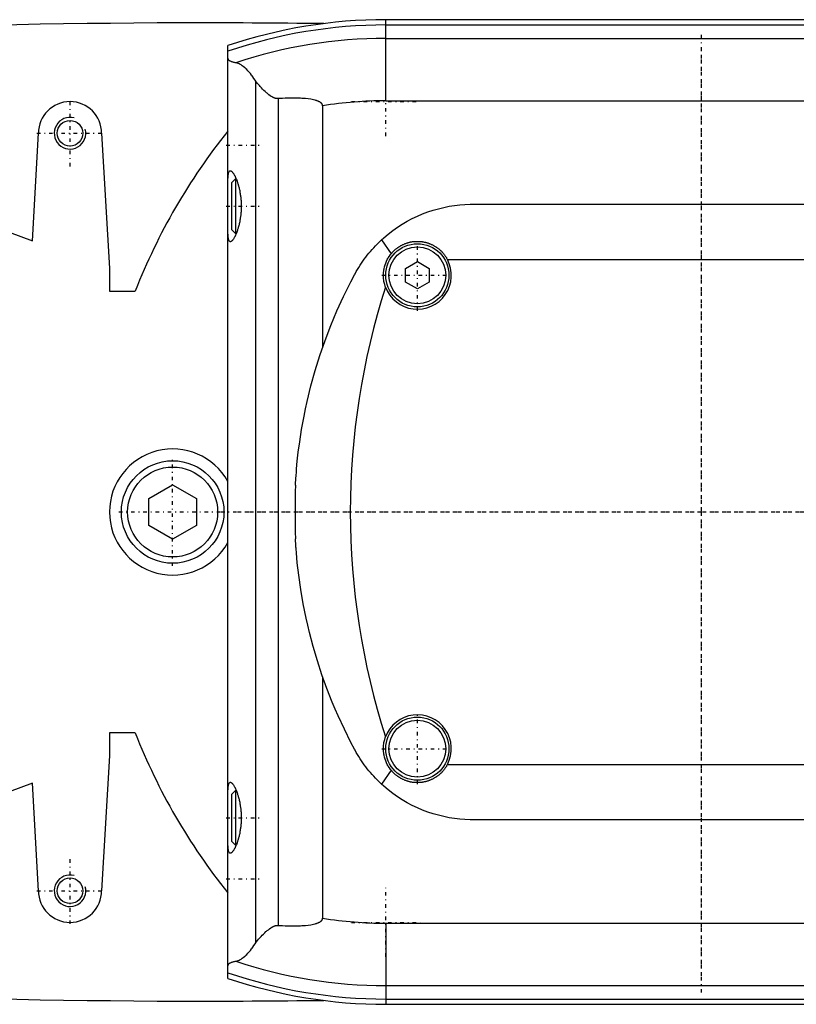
# Model space of a CAD drawing. Extents: x -502 to 174, y -90 to 90.
# Tile 2 of 4: x -286 to -188, y -62 to 62. Entities that reach past the tile are written whole.
import ezdxf

# ---------------------------------------------------------------- set-up
doc = ezdxf.new("R2010")
doc.units = 0
doc.linetypes.add('CENTER', pattern=[1.5, 0.45, -0.5, 0.05, -0.5])
for name, color, linetype in [('AM_0', 7, 'CONTINUOUS'), ('AM_10', 7, 'CONTINUOUS'), ('AM_7', 7, 'CENTER')]:
    doc.layers.add(name, color=color, linetype=linetype)

msp = doc.modelspace()

# ---------------------------------------------------------------- linework, layer by layer
at = {"layer": 'AM_0', "color": 7, "linetype": 'CONTINUOUS'}
for p, q in [((-90, 62.39), (-240, 62.39)), ((-240, 52.11), (-240, 62.39)), ((-240, 61.72), (-90, 61.72)), ((-240, 60.02), (-90, 60.02)), ((-260, -59.1), (-260, 59.1)), ((-256.48, -54.6), (-256.48, 54.6)), ((-253.58, -52.38), (-253.58, 52.38)), ((-248, 51.49), (-248, 20.89)), ((-240, 52.11), (-90, 52.11)), ((-284.75, 34.38), (-284, 48)), ((-276, 48), (-275, 30.84)), ((-260.01, 48.25), (-260, 48.25)), ((-259, 42.25), (-259.5, 41.75)), ((-259.5, 35.75), (-259.5, 41.75)), ((-258.96, 42.25), (-259, 42.25)), ((-259, 35.25), (-259, 42.25)), ((-229, 39), (-151, 39)), ((-295.5, 38.29), (-284.75, 34.38)), ((-259.5, 35.75), (-259, 35.25)), ((-259, 35.25), (-258.96, 35.25)), ((-240.54, 34.48), (-239.33, 32.73)), ((-237.5, 30.87), (-236, 31.73)), ((-236, 31.73), (-234.5, 30.87)), ((-232.19, 32), (-147.81, 32)), ((-275, 30.84), (-275, 28)), ((-237.5, 29.13), (-237.5, 30.87)), ((-234.5, 30.87), (-234.5, 29.13)), ((-236, 28.27), (-237.5, 29.13)), ((-234.5, 29.13), (-236, 28.27)), ((-275, 28), (-271.73, 28)), ((-270, 1.73), (-267, 3.46)), ((-267, 3.46), (-264, 1.73)), ((-270, -1.73), (-270, 1.73)), ((-264, 1.73), (-264, -1.73)), ((-267, -3.46), (-270, -1.73)), ((-264, -1.73), (-267, -3.46)), ((-248, -20.89), (-248, -51.49)), ((-271.73, -28), (-275, -28)), ((-275, -28), (-275, -30.84)), ((-275, -30.84), (-276, -48)), ((-232.19, -32), (-147.81, -32)), ((-239.33, -32.73), (-240.54, -34.48)), ((-284.75, -34.38), (-295.5, -38.29)), ((-284, -48), (-284.75, -34.38)), ((-259, -35.25), (-259.5, -35.75)), ((-259.5, -41.75), (-259.5, -35.75)), ((-258.96, -35.25), (-259, -35.25)), ((-259, -42.25), (-259, -35.25)), ((-151, -39), (-229, -39)), ((-259.5, -41.75), (-259, -42.25)), ((-259, -42.25), (-258.96, -42.25)), ((-260, -48.25), (-260.01, -48.25)), ((-240, -52.11), (-240, -62.39)), ((-240, -52.11), (-90, -52.11)), ((-240, -60.02), (-90, -60.02)), ((-240, -61.72), (-90, -61.72)), ((-240, -62.39), (-90, -62.39))]:
    msp.add_line(p, q, dxfattribs=at)
for points in [[(-259.01, 56.93, 0), (-259.06, 56.94, 0), (-259.17, 56.96, 0), (-259.27, 56.98, 0), (-259.32, 56.99, 0), (-259.36, 57, 0), (-259.45, 57.03, 0), (-259.53, 57.06, 0), (-259.6, 57.09, 0), (-259.67, 57.12, 0), (-259.73, 57.15, 0), (-259.76, 57.17, 0), (-259.79, 57.19, 0), (-259.83, 57.23, 0), (-259.88, 57.27, 0), (-259.91, 57.31, 0), (-259.94, 57.36, 0), (-259.96, 57.4, 0), (-259.97, 57.43, 0), (-259.98, 57.45, 0), (-259.99, 57.5, 0), (-260, 57.55, 0), (-260, 57.58, 0)], [(-256.48, 54.6, 0), (-256.55, 54.72, 0), (-256.7, 54.94, 0), (-256.85, 55.16, 0), (-256.92, 55.26, 0), (-257, 55.36, 0), (-257.15, 55.55, 0), (-257.3, 55.73, 0), (-257.46, 55.9, 0), (-257.61, 56.06, 0), (-257.76, 56.2, 0), (-257.83, 56.27, 0), (-257.91, 56.33, 0), (-258.05, 56.45, 0), (-258.19, 56.55, 0), (-258.33, 56.65, 0), (-258.46, 56.73, 0), (-258.59, 56.8, 0), (-258.66, 56.82, 0), (-258.72, 56.85, 0), (-258.84, 56.89, 0), (-258.95, 56.92, 0), (-259.01, 56.93, 0)], [(-253.58, 52.38, 0), (-253.6, 52.38, 0), (-253.63, 52.38, 0), (-253.66, 52.38, 0), (-253.67, 52.38, 0), (-253.69, 52.38, 0), (-253.72, 52.38, 0), (-253.75, 52.38, 0), (-253.77, 52.38, 0), (-253.8, 52.38, 0), (-253.83, 52.39, 0), (-253.85, 52.39, 0), (-253.86, 52.39, 0), (-253.89, 52.4, 0), (-253.92, 52.41, 0), (-253.95, 52.41, 0), (-253.98, 52.42, 0), (-254.01, 52.43, 0), (-254.02, 52.43, 0), (-254.04, 52.44, 0), (-254.06, 52.45, 0), (-254.09, 52.46, 0), (-254.11, 52.46, 0), (-254.12, 52.47, 0), (-254.15, 52.48, 0), (-254.17, 52.49, 0), (-254.19, 52.5, 0), (-254.2, 52.5, 0), (-254.23, 52.51, 0), (-254.26, 52.53, 0), (-254.28, 52.54, 0), (-254.31, 52.55, 0), (-254.34, 52.57, 0), (-254.35, 52.57, 0), (-254.36, 52.58, 0), (-254.39, 52.6, 0), (-254.41, 52.61, 0), (-254.5, 52.66, 0), (-254.65, 52.76, 0), (-254.81, 52.88, 0), (-254.96, 53, 0), (-255.04, 53.06, 0), (-255.12, 53.13, 0), (-255.27, 53.27, 0), (-255.43, 53.43, 0), (-255.6, 53.59, 0), (-255.76, 53.76, 0), (-255.92, 53.94, 0), (-256, 54.03, 0), (-256.08, 54.12, 0), (-256.24, 54.31, 0), (-256.4, 54.5, 0), (-256.48, 54.6, 0)], [(-248, 51.49, 0), (-248, 51.5, 0), (-248, 51.51, 0), (-248, 51.52, 0), (-248, 51.52, 0), (-248, 51.53, 0), (-248, 51.53, 0), (-248, 51.54, 0), (-248.01, 51.55, 0), (-248.01, 51.56, 0), (-248.01, 51.57, 0), (-248.01, 51.57, 0), (-248.01, 51.58, 0), (-248.01, 51.59, 0), (-248.02, 51.6, 0), (-248.02, 51.6, 0), (-248.02, 51.61, 0), (-248.02, 51.62, 0), (-248.03, 51.63, 0), (-248.03, 51.63, 0), (-248.03, 51.64, 0), (-248.04, 51.65, 0), (-248.04, 51.65, 0), (-248.04, 51.66, 0), (-248.04, 51.67, 0), (-248.05, 51.67, 0), (-248.05, 51.68, 0), (-248.05, 51.68, 0), (-248.06, 51.69, 0), (-248.06, 51.7, 0), (-248.07, 51.7, 0), (-248.07, 51.71, 0), (-248.08, 51.72, 0), (-248.08, 51.72, 0), (-248.08, 51.73, 0), (-248.09, 51.73, 0), (-248.09, 51.74, 0), (-248.1, 51.75, 0), (-248.1, 51.76, 0), (-248.11, 51.76, 0), (-248.11, 51.77, 0), (-248.12, 51.77, 0), (-248.12, 51.78, 0), (-248.13, 51.78, 0), (-248.14, 51.79, 0), (-248.14, 51.8, 0), (-248.15, 51.8, 0), (-248.15, 51.81, 0), (-248.16, 51.81, 0), (-248.16, 51.82, 0), (-248.17, 51.82, 0), (-248.19, 51.84, 0), (-248.24, 51.87, 0), (-248.26, 51.89, 0), (-248.28, 51.91, 0), (-248.33, 51.93, 0), (-248.37, 51.96, 0), (-248.42, 51.99, 0), (-248.48, 52.01, 0), (-248.53, 52.04, 0), (-248.55, 52.05, 0), (-248.58, 52.06, 0), (-248.63, 52.08, 0), (-248.68, 52.1, 0), (-248.71, 52.1, 0), (-248.73, 52.11, 0), (-248.78, 52.13, 0), (-248.83, 52.15, 0), (-248.86, 52.15, 0), (-248.88, 52.16, 0), (-248.93, 52.17, 0), (-248.99, 52.19, 0), (-249.17, 52.23, 0), (-249.51, 52.3, 0), (-249.84, 52.35, 0), (-250.18, 52.39, 0), (-250.49, 52.41, 0), (-250.65, 52.42, 0), (-250.81, 52.43, 0), (-251.12, 52.45, 0), (-251.44, 52.45, 0), (-251.77, 52.45, 0), (-252.09, 52.45, 0), (-252.42, 52.44, 0), (-252.58, 52.44, 0), (-252.75, 52.43, 0), (-253.08, 52.41, 0), (-253.41, 52.39, 0), (-253.58, 52.38, 0)], [(-260, 41.54, 0), (-260, 41.63, 0), (-260, 41.79, 0), (-260, 41.95, 0), (-259.99, 42.03, 0), (-259.99, 42.1, 0), (-259.99, 42.25, 0), (-259.98, 42.39, 0), (-259.97, 42.51, 0), (-259.96, 42.64, 0), (-259.95, 42.75, 0), (-259.94, 42.8, 0), (-259.93, 42.85, 0), (-259.91, 42.94, 0), (-259.89, 43.02, 0), (-259.87, 43.08, 0), (-259.84, 43.14, 0), (-259.81, 43.18, 0), (-259.79, 43.2, 0), (-259.78, 43.22, 0), (-259.74, 43.24, 0), (-259.7, 43.25, 0), (-259.69, 43.25, 0)], [(-259.69, 43.25, 0), (-259.67, 43.25, 0), (-259.65, 43.25, 0), (-259.63, 43.24, 0), (-259.61, 43.23, 0), (-259.6, 43.23, 0), (-259.57, 43.21, 0), (-259.55, 43.19, 0), (-259.52, 43.17, 0), (-259.49, 43.15, 0), (-259.46, 43.12, 0), (-259.44, 43.1, 0), (-259.43, 43.08, 0), (-259.4, 43.04, 0), (-259.36, 43, 0), (-259.33, 42.96, 0), (-259.3, 42.91, 0), (-259.27, 42.86, 0), (-259.25, 42.83, 0), (-259.23, 42.8, 0), (-259.2, 42.74, 0), (-259.16, 42.68, 0), (-259.15, 42.65, 0), (-259.13, 42.61, 0), (-259.09, 42.55, 0), (-259.06, 42.47, 0), (-259.04, 42.44, 0), (-259.03, 42.4, 0), (-258.99, 42.32, 0), (-258.96, 42.24, 0), (-258.93, 42.16, 0), (-258.89, 42.08, 0), (-258.86, 41.99, 0), (-258.84, 41.95, 0), (-258.83, 41.9, 0), (-258.8, 41.81, 0), (-258.77, 41.72, 0), (-258.74, 41.62, 0), (-258.71, 41.52, 0), (-258.68, 41.42, 0), (-258.66, 41.36, 0), (-258.65, 41.31, 0), (-258.62, 41.2, 0), (-258.59, 41.09, 0), (-258.56, 40.97, 0), (-258.54, 40.86, 0), (-258.51, 40.74, 0), (-258.5, 40.68, 0), (-258.49, 40.62, 0), (-258.47, 40.5, 0), (-258.45, 40.37, 0), (-258.43, 40.24, 0), (-258.41, 40.12, 0), (-258.39, 39.99, 0), (-258.38, 39.92, 0), (-258.38, 39.86, 0), (-258.36, 39.73, 0), (-258.35, 39.6, 0), (-258.34, 39.47, 0), (-258.33, 39.34, 0), (-258.33, 39.2, 0), (-258.32, 39.14, 0), (-258.32, 39.07, 0), (-258.32, 38.94, 0), (-258.32, 38.81, 0), (-258.32, 38.75, 0), (-258.32, 38.69, 0), (-258.32, 38.56, 0), (-258.32, 38.43, 0), (-258.32, 38.36, 0), (-258.33, 38.3, 0), (-258.33, 38.16, 0), (-258.34, 38.03, 0), (-258.35, 37.9, 0), (-258.36, 37.77, 0), (-258.38, 37.64, 0), (-258.38, 37.58, 0), (-258.39, 37.51, 0), (-258.41, 37.38, 0), (-258.43, 37.26, 0), (-258.45, 37.13, 0), (-258.47, 37, 0), (-258.49, 36.88, 0), (-258.5, 36.82, 0), (-258.51, 36.76, 0), (-258.54, 36.64, 0), (-258.56, 36.53, 0), (-258.59, 36.41, 0), (-258.62, 36.3, 0), (-258.65, 36.19, 0), (-258.66, 36.14, 0), (-258.68, 36.08, 0), (-258.71, 35.98, 0), (-258.74, 35.88, 0), (-258.77, 35.78, 0), (-258.8, 35.69, 0), (-258.83, 35.6, 0), (-258.84, 35.55, 0), (-258.86, 35.51, 0), (-258.89, 35.42, 0), (-258.93, 35.34, 0), (-258.96, 35.26, 0), (-258.99, 35.18, 0), (-259.03, 35.1, 0), (-259.04, 35.06, 0), (-259.06, 35.03, 0), (-259.09, 34.95, 0), (-259.13, 34.89, 0), (-259.15, 34.85, 0), (-259.16, 34.82, 0), (-259.2, 34.76, 0), (-259.23, 34.7, 0), (-259.25, 34.67, 0), (-259.27, 34.64, 0), (-259.3, 34.59, 0), (-259.33, 34.54, 0), (-259.36, 34.5, 0), (-259.4, 34.46, 0), (-259.43, 34.42, 0), (-259.44, 34.4, 0), (-259.46, 34.38, 0), (-259.49, 34.35, 0), (-259.52, 34.33, 0), (-259.55, 34.31, 0), (-259.57, 34.29, 0), (-259.6, 34.27, 0), (-259.61, 34.27, 0), (-259.63, 34.26, 0), (-259.65, 34.25, 0), (-259.67, 34.25, 0), (-259.69, 34.25, 0)], [(-240.54, 34.48, 0), (-240.25, 34.74, 0), (-239.69, 35.22, 0), (-239.11, 35.66, 0), (-238.82, 35.88, 0), (-238.52, 36.08, 0), (-237.91, 36.48, 0), (-237.29, 36.84, 0), (-236.65, 37.18, 0), (-236, 37.49, 0), (-235.35, 37.77, 0), (-235.01, 37.9, 0), (-234.68, 38.02, 0), (-234.01, 38.25, 0), (-233.33, 38.44, 0), (-232.66, 38.6, 0), (-231.98, 38.74, 0), (-231.31, 38.84, 0), (-230.97, 38.89, 0), (-230.64, 38.92, 0), (-229.97, 38.97, 0), (-229.32, 39, 0), (-229, 39, 0)], [(-259.69, 34.25, 0), (-259.7, 34.25, 0), (-259.74, 34.26, 0), (-259.78, 34.28, 0), (-259.79, 34.3, 0), (-259.81, 34.32, 0), (-259.84, 34.36, 0), (-259.87, 34.42, 0), (-259.89, 34.48, 0), (-259.91, 34.56, 0), (-259.93, 34.65, 0), (-259.94, 34.7, 0), (-259.95, 34.75, 0), (-259.96, 34.86, 0), (-259.97, 34.99, 0), (-259.98, 35.11, 0), (-259.99, 35.25, 0), (-259.99, 35.4, 0), (-259.99, 35.47, 0), (-260, 35.55, 0), (-260, 35.71, 0), (-260, 35.87, 0), (-260, 35.96, 0)], [(-243.98, 30.04, 0), (-243.9, 30.18, 0), (-243.75, 30.46, 0), (-243.59, 30.73, 0), (-243.51, 30.86, 0), (-243.43, 31, 0), (-243.26, 31.26, 0), (-243.08, 31.52, 0), (-242.91, 31.78, 0), (-242.72, 32.03, 0), (-242.54, 32.29, 0), (-242.44, 32.41, 0), (-242.34, 32.53, 0), (-242.15, 32.78, 0), (-241.95, 33.02, 0), (-241.74, 33.25, 0), (-241.53, 33.49, 0), (-241.32, 33.71, 0), (-241.21, 33.83, 0), (-241.1, 33.94, 0), (-240.88, 34.16, 0), (-240.65, 34.38, 0), (-240.54, 34.48, 0)], [(-239.33, 32.73, 0), (-239.3, 32.75, 0), (-239.25, 32.81, 0), (-239.2, 32.87, 0), (-239.17, 32.9, 0), (-239.15, 32.93, 0), (-239.1, 32.98, 0), (-239.04, 33.04, 0), (-238.99, 33.09, 0), (-238.93, 33.14, 0), (-238.88, 33.2, 0), (-238.85, 33.22, 0), (-238.82, 33.25, 0), (-238.76, 33.3, 0), (-238.7, 33.35, 0), (-238.64, 33.39, 0), (-238.58, 33.44, 0), (-238.51, 33.49, 0), (-238.48, 33.51, 0), (-238.45, 33.53, 0), (-238.39, 33.58, 0), (-238.32, 33.62, 0), (-238.29, 33.64, 0), (-238.25, 33.66, 0), (-238.18, 33.7, 0), (-238.12, 33.74, 0), (-238.08, 33.76, 0), (-238.05, 33.78, 0), (-237.97, 33.82, 0), (-237.9, 33.86, 0), (-237.83, 33.89, 0), (-237.76, 33.92, 0), (-237.69, 33.96, 0), (-237.65, 33.97, 0), (-237.61, 33.99, 0), (-237.54, 34.02, 0), (-237.46, 34.04, 0), (-237.39, 34.07, 0), (-237.31, 34.1, 0), (-237.24, 34.12, 0), (-237.2, 34.13, 0), (-237.16, 34.14, 0), (-237.08, 34.16, 0), (-237, 34.18, 0), (-236.93, 34.2, 0), (-236.85, 34.22, 0), (-236.77, 34.23, 0), (-236.73, 34.24, 0), (-236.69, 34.24, 0), (-236.62, 34.26, 0), (-236.54, 34.27, 0), (-236.46, 34.28, 0), (-236.38, 34.28, 0), (-236.31, 34.29, 0), (-236.27, 34.29, 0), (-236.23, 34.29, 0), (-236.15, 34.3, 0), (-236.08, 34.3, 0), (-236, 34.3, 0), (-235.92, 34.3, 0), (-235.85, 34.3, 0), (-235.81, 34.3, 0), (-235.77, 34.29, 0), (-235.69, 34.29, 0), (-235.62, 34.28, 0), (-235.58, 34.28, 0), (-235.54, 34.28, 0), (-235.46, 34.27, 0), (-235.38, 34.26, 0), (-235.34, 34.25, 0), (-235.3, 34.24, 0), (-235.23, 34.23, 0), (-235.15, 34.21, 0), (-235.07, 34.2, 0), (-234.99, 34.18, 0), (-234.92, 34.16, 0), (-234.88, 34.15, 0), (-234.84, 34.14, 0), (-234.76, 34.12, 0), (-234.69, 34.09, 0), (-234.61, 34.07, 0), (-234.54, 34.04, 0), (-234.46, 34.02, 0), (-234.42, 34, 0), (-234.39, 33.99, 0), (-234.31, 33.96, 0), (-234.24, 33.92, 0), (-234.17, 33.89, 0), (-234.1, 33.86, 0), (-234.02, 33.82, 0), (-233.99, 33.8, 0), (-233.95, 33.78, 0), (-233.88, 33.74, 0), (-233.82, 33.7, 0), (-233.75, 33.66, 0), (-233.68, 33.62, 0), (-233.61, 33.58, 0), (-233.58, 33.56, 0), (-233.55, 33.53, 0), (-233.48, 33.49, 0), (-233.42, 33.44, 0), (-233.36, 33.39, 0), (-233.3, 33.34, 0), (-233.24, 33.3, 0), (-233.21, 33.27, 0), (-233.18, 33.25, 0), (-233.12, 33.19, 0), (-233.06, 33.14, 0), (-233.04, 33.12, 0), (-233.01, 33.09, 0), (-232.96, 33.04, 0), (-232.9, 32.98, 0), (-232.88, 32.96, 0), (-232.85, 32.93, 0), (-232.8, 32.87, 0), (-232.75, 32.81, 0), (-232.7, 32.75, 0), (-232.65, 32.69, 0), (-232.6, 32.63, 0), (-232.58, 32.6, 0), (-232.55, 32.57, 0), (-232.51, 32.51, 0), (-232.46, 32.44, 0), (-232.42, 32.38, 0), (-232.37, 32.31, 0), (-232.33, 32.24, 0), (-232.31, 32.21, 0), (-232.29, 32.17, 0), (-232.25, 32.11, 0), (-232.21, 32.04, 0), (-232.19, 32, 0)], [(-240.03, 28.49, 0), (-240.07, 28.61, 0), (-240.14, 28.85, 0), (-240.2, 29.09, 0), (-240.23, 29.21, 0), (-240.25, 29.34, 0), (-240.28, 29.58, 0), (-240.3, 29.83, 0), (-240.3, 30.08, 0), (-240.29, 30.33, 0), (-240.26, 30.58, 0), (-240.24, 30.7, 0), (-240.22, 30.82, 0), (-240.17, 31.07, 0), (-240.1, 31.31, 0), (-240.01, 31.54, 0), (-239.92, 31.77, 0), (-239.81, 32, 0), (-239.75, 32.11, 0), (-239.69, 32.21, 0), (-239.55, 32.42, 0), (-239.4, 32.63, 0), (-239.33, 32.73, 0)], [(-251.44, 3.41, 0), (-251.44, 3.41, 0), (-251.44, 3.41, 0), (-251.44, 3.41, 0), (-251.44, 3.41, 0), (-251.44, 3.41, 0), (-251.44, 3.41, 0), (-251.44, 3.41, 0), (-251.44, 3.41, 0), (-251.44, 3.41, 0), (-251.44, 3.42, 0), (-251.44, 3.42, 0), (-251.44, 3.42, 0), (-251.44, 3.42, 0), (-251.44, 3.42, 0), (-251.44, 3.42, 0), (-251.44, 3.42, 0), (-251.44, 3.42, 0), (-251.44, 3.42, 0), (-251.44, 3.42, 0), (-251.44, 3.42, 0), (-251.44, 3.42, 0), (-251.44, 3.42, 0), (-251.44, 3.42, 0), (-251.44, 3.42, 0), (-251.44, 3.42, 0), (-251.44, 3.42, 0), (-251.44, 3.42, 0), (-251.44, 3.42, 0), (-251.44, 3.42, 0), (-251.44, 3.42, 0), (-251.44, 3.42, 0), (-251.44, 3.42, 0), (-251.44, 3.42, 0), (-251.44, 3.42, 0), (-251.44, 3.43, 0), (-251.44, 3.43, 0), (-251.44, 3.43, 0), (-251.44, 3.43, 0), (-251.44, 3.44, 0), (-251.44, 3.45, 0), (-251.44, 3.45, 0), (-251.44, 3.46, 0), (-251.44, 3.46, 0), (-251.44, 3.47, 0), (-251.44, 3.48, 0), (-251.44, 3.49, 0), (-251.44, 3.5, 0), (-251.44, 3.5, 0), (-251.44, 3.51, 0), (-251.44, 3.52, 0), (-251.44, 3.53, 0), (-251.44, 3.53, 0), (-251.43, 3.54, 0), (-251.43, 3.55, 0), (-251.43, 3.56, 0), (-251.43, 3.56, 0), (-251.43, 3.57, 0), (-251.43, 3.58, 0), (-251.43, 3.59, 0), (-251.43, 3.63, 0), (-251.43, 3.7, 0), (-251.42, 3.77, 0), (-251.42, 3.85, 0), (-251.41, 3.94, 0), (-251.41, 3.98, 0), (-251.41, 4.03, 0), (-251.4, 4.12, 0), (-251.39, 4.23, 0), (-251.36, 4.63, 0), (-251.33, 5.03, 0), (-251.3, 5.47, 0), (-251.21, 6.44, 0), (-251.08, 7.57, 0), (-250.9, 8.91, 0), (-250.67, 10.45, 0), (-250.36, 12.16, 0), (-250.17, 13.07, 0), (-249.97, 14.02, 0), (-249.49, 15.98, 0), (-248.95, 17.92, 0), (-248.35, 19.84, 0), (-247.69, 21.74, 0), (-246.97, 23.63, 0), (-246.59, 24.56, 0), (-246.19, 25.49, 0), (-245.35, 27.33, 0), (-244.45, 29.15, 0), (-243.98, 30.04, 0)], [(-243.98, -30.04, 0), (-244.41, -29.21, 0), (-245.25, -27.54, 0), (-246.04, -25.84, 0), (-246.41, -24.98, 0), (-246.78, -24.12, 0), (-247.46, -22.38, 0), (-248.09, -20.62, 0), (-248.67, -18.85, 0), (-249.2, -17.06, 0), (-249.67, -15.26, 0), (-249.89, -14.36, 0), (-250.09, -13.45, 0), (-250.46, -11.63, 0), (-250.77, -9.81, 0), (-251.03, -8.01, 0), (-251.21, -6.45, 0), (-251.32, -5.17, 0), (-251.36, -4.67, 0), (-251.37, -4.59, 0), (-251.38, -4.45, 0), (-251.39, -4.32, 0), (-251.39, -4.26, 0), (-251.39, -4.2, 0), (-251.4, -4.09, 0), (-251.41, -3.99, 0), (-251.41, -3.9, 0), (-251.42, -3.82, 0), (-251.42, -3.75, 0), (-251.42, -3.72, 0), (-251.43, -3.68, 0), (-251.43, -3.63, 0), (-251.43, -3.58, 0), (-251.43, -3.55, 0), (-251.43, -3.54, 0), (-251.43, -3.54, 0), (-251.44, -3.53, 0), (-251.44, -3.53, 0), (-251.44, -3.52, 0), (-251.44, -3.52, 0), (-251.44, -3.51, 0), (-251.44, -3.51, 0), (-251.44, -3.5, 0), (-251.44, -3.5, 0), (-251.44, -3.49, 0), (-251.44, -3.49, 0), (-251.44, -3.48, 0), (-251.44, -3.48, 0), (-251.44, -3.47, 0), (-251.44, -3.47, 0), (-251.44, -3.47, 0), (-251.44, -3.47, 0), (-251.44, -3.46, 0), (-251.44, -3.46, 0), (-251.44, -3.45, 0), (-251.44, -3.45, 0), (-251.44, -3.45, 0), (-251.44, -3.45, 0), (-251.44, -3.44, 0), (-251.44, -3.44, 0), (-251.44, -3.44, 0), (-251.44, -3.44, 0), (-251.44, -3.43, 0), (-251.44, -3.43, 0), (-251.44, -3.43, 0), (-251.44, -3.43, 0), (-251.44, -3.42, 0), (-251.44, -3.42, 0), (-251.44, -3.42, 0), (-251.44, -3.42, 0), (-251.44, -3.42, 0), (-251.44, -3.42, 0), (-251.44, -3.42, 0), (-251.44, -3.42, 0), (-251.44, -3.41, 0), (-251.44, -3.41, 0), (-251.44, -3.41, 0)], [(-239.33, -32.73, 0), (-239.4, -32.63, 0), (-239.55, -32.43, 0), (-239.69, -32.21, 0), (-239.75, -32.11, 0), (-239.81, -32, 0), (-239.92, -31.77, 0), (-240.01, -31.54, 0), (-240.1, -31.31, 0), (-240.17, -31.07, 0), (-240.22, -30.82, 0), (-240.24, -30.7, 0), (-240.26, -30.58, 0), (-240.29, -30.33, 0), (-240.3, -30.08, 0), (-240.3, -29.83, 0), (-240.28, -29.58, 0), (-240.25, -29.34, 0), (-240.23, -29.21, 0), (-240.2, -29.09, 0), (-240.14, -28.85, 0), (-240.07, -28.61, 0), (-240.03, -28.49, 0)], [(-240.54, -34.48, 0), (-240.65, -34.38, 0), (-240.88, -34.16, 0), (-241.1, -33.94, 0), (-241.21, -33.83, 0), (-241.32, -33.71, 0), (-241.53, -33.49, 0), (-241.74, -33.25, 0), (-241.95, -33.02, 0), (-242.15, -32.78, 0), (-242.34, -32.53, 0), (-242.44, -32.41, 0), (-242.53, -32.29, 0), (-242.72, -32.04, 0), (-242.9, -31.78, 0), (-243.08, -31.52, 0), (-243.26, -31.26, 0), (-243.42, -31, 0), (-243.51, -30.86, 0), (-243.59, -30.73, 0), (-243.75, -30.46, 0), (-243.9, -30.18, 0), (-243.98, -30.04, 0)], [(-232.19, -32, 0), (-232.21, -32.04, 0), (-232.25, -32.11, 0), (-232.29, -32.17, 0), (-232.31, -32.21, 0), (-232.33, -32.24, 0), (-232.37, -32.31, 0), (-232.42, -32.38, 0), (-232.46, -32.44, 0), (-232.51, -32.51, 0), (-232.55, -32.57, 0), (-232.58, -32.6, 0), (-232.6, -32.63, 0), (-232.65, -32.69, 0), (-232.7, -32.75, 0), (-232.75, -32.81, 0), (-232.8, -32.87, 0), (-232.85, -32.93, 0), (-232.88, -32.96, 0), (-232.9, -32.98, 0), (-232.96, -33.04, 0), (-233.01, -33.09, 0), (-233.04, -33.12, 0), (-233.06, -33.14, 0), (-233.12, -33.19, 0), (-233.18, -33.25, 0), (-233.21, -33.27, 0), (-233.24, -33.3, 0), (-233.3, -33.34, 0), (-233.36, -33.39, 0), (-233.42, -33.44, 0), (-233.48, -33.49, 0), (-233.55, -33.53, 0), (-233.58, -33.56, 0), (-233.61, -33.58, 0), (-233.68, -33.62, 0), (-233.75, -33.66, 0), (-233.82, -33.7, 0), (-233.88, -33.74, 0), (-233.95, -33.78, 0), (-233.99, -33.8, 0), (-234.02, -33.82, 0), (-234.1, -33.86, 0), (-234.17, -33.89, 0), (-234.24, -33.92, 0), (-234.31, -33.96, 0), (-234.39, -33.99, 0), (-234.42, -34, 0), (-234.46, -34.02, 0), (-234.54, -34.04, 0), (-234.61, -34.07, 0), (-234.69, -34.09, 0), (-234.76, -34.12, 0), (-234.84, -34.14, 0), (-234.88, -34.15, 0), (-234.92, -34.16, 0), (-234.99, -34.18, 0), (-235.07, -34.2, 0), (-235.15, -34.21, 0), (-235.23, -34.23, 0), (-235.3, -34.24, 0), (-235.34, -34.25, 0), (-235.38, -34.26, 0), (-235.46, -34.27, 0), (-235.54, -34.28, 0), (-235.58, -34.28, 0), (-235.62, -34.28, 0), (-235.69, -34.29, 0), (-235.77, -34.29, 0), (-235.81, -34.3, 0), (-235.85, -34.3, 0), (-235.92, -34.3, 0), (-236, -34.3, 0), (-236.08, -34.3, 0), (-236.15, -34.3, 0), (-236.23, -34.29, 0), (-236.27, -34.29, 0), (-236.31, -34.29, 0), (-236.38, -34.28, 0), (-236.46, -34.28, 0), (-236.54, -34.27, 0), (-236.62, -34.26, 0), (-236.69, -34.24, 0), (-236.73, -34.24, 0), (-236.77, -34.23, 0), (-236.85, -34.22, 0), (-236.93, -34.2, 0), (-237, -34.18, 0), (-237.08, -34.16, 0), (-237.16, -34.14, 0), (-237.2, -34.13, 0), (-237.24, -34.12, 0), (-237.31, -34.1, 0), (-237.39, -34.07, 0), (-237.46, -34.04, 0), (-237.54, -34.02, 0), (-237.61, -33.99, 0), (-237.65, -33.97, 0), (-237.69, -33.96, 0), (-237.76, -33.92, 0), (-237.83, -33.89, 0), (-237.9, -33.86, 0), (-237.97, -33.82, 0), (-238.05, -33.78, 0), (-238.08, -33.76, 0), (-238.12, -33.74, 0), (-238.18, -33.7, 0), (-238.25, -33.66, 0), (-238.29, -33.64, 0), (-238.32, -33.62, 0), (-238.39, -33.58, 0), (-238.45, -33.53, 0), (-238.48, -33.51, 0), (-238.51, -33.49, 0), (-238.58, -33.44, 0), (-238.64, -33.39, 0), (-238.7, -33.35, 0), (-238.76, -33.3, 0), (-238.82, -33.25, 0), (-238.85, -33.22, 0), (-238.88, -33.2, 0), (-238.93, -33.14, 0), (-238.99, -33.09, 0), (-239.04, -33.04, 0), (-239.1, -32.98, 0), (-239.15, -32.93, 0), (-239.17, -32.9, 0), (-239.2, -32.87, 0), (-239.25, -32.81, 0), (-239.3, -32.75, 0), (-239.33, -32.73, 0)], [(-260, -35.96, 0), (-260, -35.87, 0), (-260, -35.71, 0), (-260, -35.55, 0), (-259.99, -35.47, 0), (-259.99, -35.4, 0), (-259.99, -35.25, 0), (-259.98, -35.11, 0), (-259.97, -34.99, 0), (-259.96, -34.86, 0), (-259.95, -34.75, 0), (-259.94, -34.7, 0), (-259.93, -34.65, 0), (-259.91, -34.56, 0), (-259.89, -34.48, 0), (-259.87, -34.42, 0), (-259.84, -34.36, 0), (-259.81, -34.32, 0), (-259.79, -34.3, 0), (-259.78, -34.28, 0), (-259.74, -34.26, 0), (-259.7, -34.25, 0), (-259.69, -34.25, 0)], [(-259.69, -34.25, 0), (-259.67, -34.25, 0), (-259.65, -34.25, 0), (-259.63, -34.26, 0), (-259.61, -34.27, 0), (-259.6, -34.27, 0), (-259.57, -34.29, 0), (-259.55, -34.31, 0), (-259.52, -34.33, 0), (-259.49, -34.35, 0), (-259.46, -34.38, 0), (-259.44, -34.4, 0), (-259.43, -34.42, 0), (-259.4, -34.46, 0), (-259.36, -34.5, 0), (-259.33, -34.54, 0), (-259.3, -34.59, 0), (-259.27, -34.64, 0), (-259.25, -34.67, 0), (-259.23, -34.7, 0), (-259.2, -34.76, 0), (-259.16, -34.82, 0), (-259.15, -34.85, 0), (-259.13, -34.89, 0), (-259.09, -34.95, 0), (-259.06, -35.03, 0), (-259.04, -35.06, 0), (-259.03, -35.1, 0), (-258.99, -35.18, 0), (-258.96, -35.26, 0), (-258.93, -35.34, 0), (-258.89, -35.42, 0), (-258.86, -35.51, 0), (-258.84, -35.55, 0), (-258.83, -35.6, 0), (-258.8, -35.69, 0), (-258.77, -35.78, 0), (-258.74, -35.88, 0), (-258.71, -35.98, 0), (-258.68, -36.08, 0), (-258.66, -36.14, 0), (-258.65, -36.19, 0), (-258.62, -36.3, 0), (-258.59, -36.41, 0), (-258.56, -36.53, 0), (-258.54, -36.64, 0), (-258.51, -36.76, 0), (-258.5, -36.82, 0), (-258.49, -36.88, 0), (-258.47, -37, 0), (-258.45, -37.13, 0), (-258.43, -37.26, 0), (-258.41, -37.38, 0), (-258.39, -37.51, 0), (-258.38, -37.58, 0), (-258.38, -37.64, 0), (-258.36, -37.77, 0), (-258.35, -37.9, 0), (-258.34, -38.03, 0), (-258.33, -38.16, 0), (-258.33, -38.3, 0), (-258.32, -38.36, 0), (-258.32, -38.43, 0), (-258.32, -38.56, 0), (-258.32, -38.69, 0), (-258.32, -38.75, 0), (-258.32, -38.81, 0), (-258.32, -38.94, 0), (-258.32, -39.07, 0), (-258.32, -39.14, 0), (-258.33, -39.2, 0), (-258.33, -39.34, 0), (-258.34, -39.47, 0), (-258.35, -39.6, 0), (-258.36, -39.73, 0), (-258.38, -39.86, 0), (-258.38, -39.92, 0), (-258.39, -39.99, 0), (-258.41, -40.12, 0), (-258.43, -40.24, 0), (-258.45, -40.37, 0), (-258.47, -40.5, 0), (-258.49, -40.62, 0), (-258.5, -40.68, 0), (-258.51, -40.74, 0), (-258.54, -40.86, 0), (-258.56, -40.97, 0), (-258.59, -41.09, 0), (-258.62, -41.2, 0), (-258.65, -41.31, 0), (-258.66, -41.36, 0), (-258.68, -41.42, 0), (-258.71, -41.52, 0), (-258.74, -41.62, 0), (-258.77, -41.72, 0), (-258.8, -41.81, 0), (-258.83, -41.9, 0), (-258.84, -41.95, 0), (-258.86, -41.99, 0), (-258.89, -42.08, 0), (-258.93, -42.16, 0), (-258.96, -42.24, 0), (-258.99, -42.32, 0), (-259.03, -42.4, 0), (-259.04, -42.44, 0), (-259.06, -42.47, 0), (-259.09, -42.55, 0), (-259.13, -42.61, 0), (-259.15, -42.65, 0), (-259.16, -42.68, 0), (-259.2, -42.74, 0), (-259.23, -42.8, 0), (-259.25, -42.83, 0), (-259.27, -42.86, 0), (-259.3, -42.91, 0), (-259.33, -42.96, 0), (-259.36, -43, 0), (-259.4, -43.04, 0), (-259.43, -43.08, 0), (-259.44, -43.1, 0), (-259.46, -43.12, 0), (-259.49, -43.15, 0), (-259.52, -43.17, 0), (-259.55, -43.19, 0), (-259.57, -43.21, 0), (-259.6, -43.23, 0), (-259.61, -43.23, 0), (-259.63, -43.24, 0), (-259.65, -43.25, 0), (-259.67, -43.25, 0), (-259.69, -43.25, 0)], [(-229, -39, 0), (-229.32, -39, 0), (-229.97, -38.97, 0), (-230.64, -38.92, 0), (-230.97, -38.89, 0), (-231.31, -38.84, 0), (-231.98, -38.74, 0), (-232.66, -38.6, 0), (-233.33, -38.44, 0), (-234.01, -38.25, 0), (-234.68, -38.02, 0), (-235.01, -37.9, 0), (-235.35, -37.77, 0), (-236, -37.49, 0), (-236.65, -37.18, 0), (-237.29, -36.84, 0), (-237.91, -36.48, 0), (-238.52, -36.08, 0), (-238.82, -35.88, 0), (-239.11, -35.66, 0), (-239.69, -35.22, 0), (-240.25, -34.74, 0), (-240.54, -34.48, 0)], [(-259.69, -43.25, 0), (-259.7, -43.25, 0), (-259.74, -43.24, 0), (-259.78, -43.22, 0), (-259.79, -43.2, 0), (-259.81, -43.18, 0), (-259.84, -43.14, 0), (-259.87, -43.08, 0), (-259.89, -43.02, 0), (-259.91, -42.94, 0), (-259.93, -42.85, 0), (-259.94, -42.8, 0), (-259.95, -42.75, 0), (-259.96, -42.64, 0), (-259.97, -42.51, 0), (-259.98, -42.39, 0), (-259.99, -42.25, 0), (-259.99, -42.1, 0), (-259.99, -42.03, 0), (-260, -41.95, 0), (-260, -41.79, 0), (-260, -41.63, 0), (-260, -41.54, 0)], [(-256.48, -54.6, 0), (-256.4, -54.51, 0), (-256.26, -54.32, 0), (-256.11, -54.14, 0), (-256.03, -54.06, 0), (-255.95, -53.97, 0), (-255.8, -53.8, 0), (-255.64, -53.63, 0), (-255.49, -53.48, 0), (-255.33, -53.33, 0), (-255.18, -53.18, 0), (-255.1, -53.12, 0), (-255.02, -53.05, 0), (-254.87, -52.93, 0), (-254.72, -52.81, 0), (-254.57, -52.7, 0), (-254.47, -52.64, 0), (-254.44, -52.63, 0), (-254.42, -52.61, 0), (-254.4, -52.6, 0), (-254.39, -52.6, 0), (-254.36, -52.58, 0), (-254.33, -52.57, 0), (-254.3, -52.55, 0), (-254.28, -52.54, 0), (-254.25, -52.52, 0), (-254.23, -52.52, 0), (-254.22, -52.51, 0), (-254.19, -52.5, 0), (-254.16, -52.48, 0), (-254.14, -52.48, 0), (-254.13, -52.47, 0), (-254.1, -52.46, 0), (-254.07, -52.45, 0), (-254.05, -52.44, 0), (-254.04, -52.44, 0), (-254.01, -52.43, 0), (-253.98, -52.42, 0), (-253.95, -52.41, 0), (-253.92, -52.4, 0), (-253.88, -52.4, 0), (-253.87, -52.39, 0), (-253.85, -52.39, 0), (-253.82, -52.39, 0), (-253.79, -52.38, 0), (-253.76, -52.38, 0), (-253.73, -52.38, 0), (-253.69, -52.38, 0), (-253.68, -52.38, 0), (-253.66, -52.38, 0), (-253.63, -52.38, 0), (-253.6, -52.38, 0), (-253.58, -52.38, 0)], [(-253.58, -52.38, 0), (-253.41, -52.39, 0), (-253.08, -52.41, 0), (-252.75, -52.43, 0), (-252.58, -52.44, 0), (-252.42, -52.44, 0), (-252.09, -52.45, 0), (-251.77, -52.45, 0), (-251.44, -52.45, 0), (-251.12, -52.45, 0), (-250.81, -52.43, 0), (-250.65, -52.42, 0), (-250.49, -52.41, 0), (-250.18, -52.39, 0), (-249.84, -52.35, 0), (-249.51, -52.3, 0), (-249.17, -52.23, 0), (-248.99, -52.19, 0), (-248.93, -52.17, 0), (-248.88, -52.16, 0), (-248.86, -52.15, 0), (-248.83, -52.15, 0), (-248.78, -52.13, 0), (-248.73, -52.11, 0), (-248.71, -52.1, 0), (-248.68, -52.1, 0), (-248.63, -52.08, 0), (-248.58, -52.06, 0), (-248.55, -52.05, 0), (-248.53, -52.04, 0), (-248.48, -52.01, 0), (-248.42, -51.99, 0), (-248.37, -51.96, 0), (-248.33, -51.93, 0), (-248.28, -51.91, 0), (-248.26, -51.89, 0), (-248.24, -51.87, 0), (-248.19, -51.84, 0), (-248.17, -51.82, 0), (-248.16, -51.82, 0), (-248.16, -51.81, 0), (-248.15, -51.81, 0), (-248.15, -51.8, 0), (-248.14, -51.8, 0), (-248.14, -51.79, 0), (-248.13, -51.78, 0), (-248.12, -51.78, 0), (-248.12, -51.77, 0), (-248.11, -51.77, 0), (-248.11, -51.76, 0), (-248.1, -51.76, 0), (-248.1, -51.75, 0), (-248.09, -51.74, 0), (-248.09, -51.73, 0), (-248.08, -51.73, 0), (-248.08, -51.72, 0), (-248.08, -51.72, 0), (-248.07, -51.71, 0), (-248.07, -51.7, 0), (-248.06, -51.7, 0), (-248.06, -51.69, 0), (-248.05, -51.68, 0), (-248.05, -51.68, 0), (-248.05, -51.67, 0), (-248.04, -51.67, 0), (-248.04, -51.66, 0), (-248.04, -51.65, 0), (-248.04, -51.65, 0), (-248.03, -51.64, 0), (-248.03, -51.63, 0), (-248.03, -51.63, 0), (-248.02, -51.62, 0), (-248.02, -51.61, 0), (-248.02, -51.6, 0), (-248.02, -51.6, 0), (-248.01, -51.59, 0), (-248.01, -51.58, 0), (-248.01, -51.57, 0), (-248.01, -51.57, 0), (-248.01, -51.56, 0), (-248.01, -51.55, 0), (-248, -51.54, 0), (-248, -51.53, 0), (-248, -51.53, 0), (-248, -51.52, 0), (-248, -51.52, 0), (-248, -51.51, 0), (-248, -51.5, 0), (-248, -51.49, 0)], [(-259.01, -56.93, 0), (-258.95, -56.92, 0), (-258.84, -56.89, 0), (-258.72, -56.85, 0), (-258.66, -56.82, 0), (-258.59, -56.8, 0), (-258.46, -56.73, 0), (-258.33, -56.65, 0), (-258.19, -56.55, 0), (-258.05, -56.45, 0), (-257.91, -56.33, 0), (-257.83, -56.27, 0), (-257.76, -56.2, 0), (-257.61, -56.06, 0), (-257.46, -55.9, 0), (-257.3, -55.73, 0), (-257.15, -55.55, 0), (-257, -55.36, 0), (-256.92, -55.26, 0), (-256.85, -55.16, 0), (-256.7, -54.94, 0), (-256.55, -54.72, 0), (-256.48, -54.6, 0)], [(-260, -57.58, 0), (-260, -57.55, 0), (-259.99, -57.5, 0), (-259.98, -57.45, 0), (-259.97, -57.43, 0), (-259.96, -57.4, 0), (-259.94, -57.36, 0), (-259.91, -57.31, 0), (-259.88, -57.27, 0), (-259.83, -57.23, 0), (-259.79, -57.19, 0), (-259.76, -57.17, 0), (-259.73, -57.15, 0), (-259.67, -57.12, 0), (-259.6, -57.09, 0), (-259.53, -57.06, 0), (-259.45, -57.03, 0), (-259.36, -57, 0), (-259.32, -56.99, 0), (-259.27, -56.98, 0), (-259.17, -56.96, 0), (-259.06, -56.94, 0), (-259.01, -56.93, 0)]]:
    msp.add_polyline3d(points, dxfattribs=at)
for centre, radius in [((-280, 48), 1.62), ((-236, 30), 4), ((-236, 30), 3.6), ((-267, 0), 6.5), ((-267, 0), 5.7), ((-236, -30), 4), ((-236, -30), 3.6), ((-280, -48), 1.62)]:
    msp.add_circle(centre, radius, dxfattribs=at)
for centre, radius, start, end in [((-252.42, -1937.95), 2000, 90.38915, 95.81789), ((-271.93, -2437.99), 2500, 89.44825, 89.86403), ((-240, 0), 62.39, 90, 108.6977), ((-240, 0), 61.72, 90, 108.9064), ((-240, 0), 60.02, 90, 108.4632), ((-280, 48), 4, 0, 180), ((-240, 0), 52.11, 90, 98.8311), ((-200, 0), 77, 141.1986, 158.6763), ((-236, 30), 4.3, 200.5076, 27.7177), ((-151.5, 0), 93, 162.1586, 197.8414), ((-267, 0), 8, 28.955, 331.045), ((-151.5, 0), 100, 178.0435, 181.9565), ((-236, -30), 4.3, 332.2823, 159.4924), ((-200, 0), 77, 201.3237, 218.8014), ((-280, -48), 4, 180, 0), ((-252.42, 1937.95), 2000, 264.18211, 269.61085), ((-240, 0), 52.11, 261.1689, 270), ((-240, 0), 60.02, 251.5368, 270), ((-240, 0), 61.72, 251.0936, 270), ((-240, 0), 62.39, 251.3023, 270), ((-271.93, 2437.99), 2500, 270.13597, 270.55175)]:
    msp.add_arc(centre, radius, start, end, dxfattribs=at)
at = {"layer": 'AM_10', "color": 7, "linetype": 'CONTINUOUS'}
for centre in [(-280, 48), (-280, -48)]:
    msp.add_arc(centre, 2, 75, 15, dxfattribs=at)
at = {"layer": 'AM_7', "color": 4, "linetype": 'CENTER'}
for p, q in [((-200, -60.9), (-200, 60.9)), ((-200, -58.8), (-200, 58.8)), ((-240, 47.64), (-240, 56.36)), ((-280, 43.8), (-280, 52.2)), ((-244.36, 52), (-235.64, 52)), ((-284.2, 48), (-275.8, 48)), ((-260.2, 46.5), (-255.8, 46.5)), ((-260.2, 38.75), (-255.8, 38.75)), ((-236, 25.49), (-236, 34.51)), ((-240.51, 30), (-231.49, 30)), ((-267, -6.83), (-267, 6.83)), ((-260.9, 0), (-139.1, 0)), ((-258.8, 0), (-97.53, 0)), ((-273.82, 0), (-260.18, 0)), ((-236, -34.51), (-236, -25.49)), ((-240.51, -30), (-231.49, -30)), ((-260.2, -38.75), (-255.8, -38.75)), ((-280, -52.2), (-280, -43.8)), ((-260.2, -46.5), (-255.8, -46.5)), ((-284.2, -48), (-275.8, -48)), ((-240, -56.36), (-240, -47.64)), ((-244.36, -52), (-235.64, -52))]:
    msp.add_line(p, q, dxfattribs=at)

doc.saveas('drawing.dxf')
